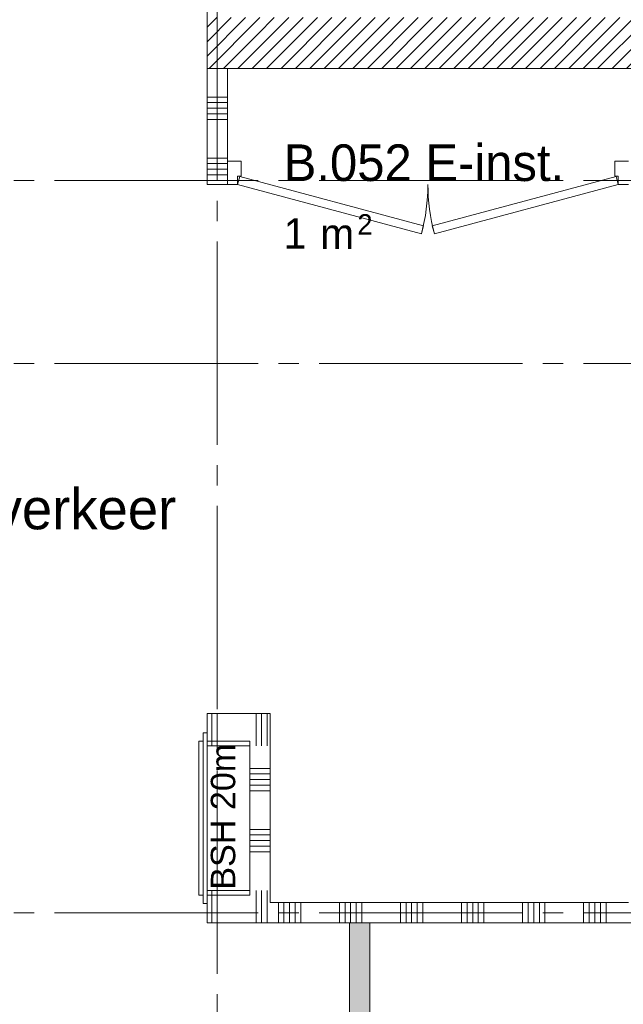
# Paper-space layout '19061B VOn 010b Plattegrond begane grond' of a CAD drawing. Header units: millimetres. Extents: x 10 to 1052, y 0 to 594.
# Tile 10 of 42: x 225 to 255, y 310 to 359. Entities that reach past the tile are written whole.
import ezdxf
from ezdxf.xclip import XClip

# ---------------------------------------------------------------- set-up
doc = ezdxf.new("R2010")
doc.units = ezdxf.units.MM
doc.header["$MEASUREMENT"] = 0
doc.header["$XCLIPFRAME"] = 0
doc.linetypes.add('B0204', pattern=[13, 10, -1, 1, -1])
for name, color, linetype in [('22 C Binnenwanden', 7, 'Continuous'), ('22 C Binnenwanden Doorsnede-arcering', 7, 'Continuous'), ('22 NC Binnenwanden', 7, 'Continuous'), ('22 NC Binnenwanden Deuren', 7, 'Continuous'), ('22 NC Binnenwanden Doorsnede-arcering', 7, 'Continuous'), ('65 Beveiliging', 7, 'Continuous'), ('A Stramien', 7, 'Continuous'), ('Z Ruimtebenaming', 7, 'Continuous')]:
    doc.layers.add(name, color=color, linetype=linetype)
doc.styles.add('GENERATED_STYLE_2', font='txt')
doc.styles.add('GENERATED_STYLE_4', font='txt')
doc.styles.add('GENERATED_STYLE_5', font='SkRg___.ttf')
pattern_1 = [(45, (162.76037, 134.7577), (-0.3535534, 0.3535534), [])]

# ---------------------------------------------------------------- blocks, each defined once
blk = doc.blocks.new('*X47')
at = {"layer": '22 NC Binnenwanden Doorsnede-arcering', "color": 7, "linetype": 'Continuous', "lineweight": 0}
for p, q in [((237.76, 315.258), (237.76, 314.258)), ((238.035, 315.258), (238.035, 314.258)), ((238.309, 315.258), (238.309, 314.258)), ((238.583, 315.258), (238.583, 314.258)), ((238.858, 315.258), (238.858, 314.258)), ((240.76, 315.258), (240.76, 314.258)), ((241.035, 315.258), (241.035, 314.258)), ((241.309, 315.258), (241.309, 314.258)), ((241.583, 315.258), (241.583, 314.258)), ((241.858, 315.258), (241.858, 314.258)), ((243.76, 315.258), (243.76, 314.258)), ((244.035, 315.258), (244.035, 314.258)), ((244.309, 315.258), (244.309, 314.258)), ((244.583, 315.258), (244.583, 314.258)), ((244.858, 315.258), (244.858, 314.258)), ((246.76, 315.258), (246.76, 314.258)), ((247.035, 315.258), (247.035, 314.258)), ((247.309, 315.258), (247.309, 314.258)), ((247.583, 315.258), (247.583, 314.258)), ((247.858, 315.258), (247.858, 314.258)), ((249.76, 315.258), (249.76, 314.258)), ((250.035, 315.258), (250.035, 314.258)), ((250.309, 315.258), (250.309, 314.258)), ((250.583, 315.258), (250.583, 314.258)), ((250.858, 315.258), (250.858, 314.258)), ((252.76, 315.258), (252.76, 314.258)), ((253.035, 315.258), (253.035, 314.258)), ((253.309, 315.258), (253.309, 314.258)), ((253.583, 315.258), (253.583, 314.258)), ((253.858, 315.258), (253.858, 314.258)), ((255.76, 315.258), (255.76, 314.258)), ((256.035, 315.258), (256.035, 314.258)), ((256.309, 315.258), (256.309, 314.258)), ((256.583, 315.258), (256.583, 314.258)), ((256.858, 315.258), (256.858, 314.258)), ((258.76, 315.258), (258.76, 314.258)), ((259.035, 315.258), (259.035, 314.258)), ((259.309, 315.258), (259.309, 314.258)), ((259.583, 315.258), (259.583, 314.258)), ((259.858, 315.258), (259.858, 314.258)), ((261.76, 315.258), (261.76, 314.258)), ((262.035, 315.258), (262.035, 314.258)), ((262.309, 315.258), (262.309, 314.258)), ((262.583, 315.258), (262.583, 314.258)), ((262.858, 315.258), (262.858, 314.258)), ((264.76, 315.258), (264.76, 314.258)), ((265.035, 315.258), (265.035, 314.258)), ((265.309, 315.258), (265.309, 314.258)), ((265.583, 315.258), (265.583, 314.258)), ((265.858, 315.258), (265.858, 314.258)), ((267.76, 315.258), (267.76, 314.258)), ((268.035, 315.258), (268.035, 314.258)), ((268.309, 315.258), (268.309, 314.258)), ((268.583, 315.258), (268.583, 314.258)), ((268.858, 315.258), (268.858, 314.258)), ((270.76, 315.258), (270.76, 314.258)), ((271.035, 315.258), (271.035, 314.258)), ((271.309, 315.258), (271.309, 314.258)), ((271.583, 315.258), (271.583, 314.258)), ((271.858, 315.258), (271.858, 314.258)), ((273.76, 315.258), (273.76, 314.258)), ((274.035, 315.258), (274.035, 314.258)), ((274.309, 315.258), (274.309, 314.258)), ((274.583, 315.258), (274.583, 314.258)), ((274.858, 315.258), (274.858, 314.258)), ((276.76, 315.258), (276.76, 314.258)), ((277.035, 315.258), (277.035, 314.258)), ((277.309, 315.258), (277.309, 314.258)), ((277.583, 315.258), (277.583, 314.258)), ((277.858, 315.258), (277.858, 314.258)), ((279.76, 315.258), (279.76, 314.258)), ((280.035, 315.258), (280.035, 314.258)), ((280.309, 315.258), (280.309, 314.258)), ((280.583, 315.258), (280.583, 314.258)), ((280.858, 315.258), (280.858, 314.258)), ((282.76, 315.258), (282.76, 314.258)), ((283.035, 315.258), (283.035, 314.258)), ((283.309, 315.258), (283.309, 314.258)), ((283.583, 315.258), (283.583, 314.258)), ((283.858, 315.258), (283.858, 314.258)), ((285.76, 315.258), (285.76, 314.258)), ((286.035, 315.258), (286.035, 314.258)), ((286.309, 315.258), (286.309, 314.258)), ((286.583, 315.258), (286.583, 314.258))]:
    blk.add_line(p, q, dxfattribs=at)
blk = doc.blocks.new('*X50')
at = {"layer": '22 NC Binnenwanden Doorsnede-arcering', "color": 7, "linetype": 'Continuous', "lineweight": 0}
for p, q in [((236.357, 321.855), (237.357, 321.855)), ((236.357, 321.581), (237.357, 321.581)), ((236.357, 321.306), (237.357, 321.306)), ((236.357, 321.032), (237.357, 321.032)), ((236.357, 320.758), (237.357, 320.758)), ((236.357, 318.855), (237.357, 318.855)), ((236.357, 318.581), (237.357, 318.581)), ((236.357, 318.306), (237.357, 318.306)), ((236.357, 318.032), (237.357, 318.032)), ((236.357, 317.758), (237.357, 317.758))]:
    blk.add_line(p, q, dxfattribs=at)
blk = doc.blocks.new('*X51')
at = {"layer": '22 NC Binnenwanden Doorsnede-arcering', "color": 7, "linetype": 'Continuous', "lineweight": 0}
for p, q in [((236.663, 315.369), (236.663, 315.858)), ((236.937, 314.93), (236.937, 315.858)), ((237.212, 314.491), (237.212, 315.858))]:
    blk.add_line(p, q, dxfattribs=at)
blk = doc.blocks.new('*X52')
at = {"layer": '22 NC Binnenwanden Doorsnede-arcering', "color": 7, "linetype": 'Continuous', "lineweight": 0}
for p, q in [((236.663, 314.258), (236.663, 315.369)), ((236.937, 314.258), (236.937, 314.93)), ((237.212, 314.258), (237.212, 314.491))]:
    blk.add_line(p, q, dxfattribs=at)
blk = doc.blocks.new('*X53')
at = {"layer": '22 NC Binnenwanden Doorsnede-arcering', "color": 7, "linetype": 'Continuous', "lineweight": 0}
for p, q in [((234.486, 314.258), (234.486, 315.858)), ((234.76, 314.258), (234.76, 315.858))]:
    blk.add_line(p, q, dxfattribs=at)
blk = doc.blocks.new('*X54')
at = {"layer": '22 NC Binnenwanden Doorsnede-arcering', "color": 7, "linetype": 'Continuous', "lineweight": 0}
for p, q in [((237.212, 323.776), (237.212, 324.324)), ((236.937, 323.776), (236.937, 323.886)), ((236.663, 322.958), (236.663, 323.447)), ((236.937, 322.958), (236.937, 323.776)), ((237.212, 322.958), (237.212, 323.776))]:
    blk.add_line(p, q, dxfattribs=at)
blk = doc.blocks.new('*X55')
at = {"layer": '22 NC Binnenwanden Doorsnede-arcering', "color": 7, "linetype": 'Continuous', "lineweight": 0}
for p, q in [((236.663, 323.776), (236.663, 324.558)), ((236.937, 323.886), (236.937, 324.558)), ((237.212, 324.324), (237.212, 324.558)), ((236.663, 323.447), (236.663, 323.776))]:
    blk.add_line(p, q, dxfattribs=at)
blk = doc.blocks.new('*X56')
at = {"layer": '22 NC Binnenwanden Doorsnede-arcering', "color": 7, "linetype": 'Continuous', "lineweight": 0}
for p, q in [((234.486, 323.776), (234.486, 324.558)), ((234.76, 323.776), (234.76, 324.558)), ((234.486, 322.958), (234.486, 323.776)), ((234.76, 322.958), (234.76, 323.776))]:
    blk.add_line(p, q, dxfattribs=at)
blk = doc.blocks.new('*X57')
at = {"layer": '22 NC Binnenwanden Doorsnede-arcering', "color": 7, "linetype": 'Continuous', "lineweight": 0}
for p, q in [((234.732, 351.032), (235.257, 351.032)), ((235.006, 351.306), (235.257, 351.306)), ((234.457, 350.758), (235.257, 350.758))]:
    blk.add_line(p, q, dxfattribs=at)
blk = doc.blocks.new('*X58')
at = {"layer": '22 NC Binnenwanden Doorsnede-arcering', "color": 7, "linetype": 'Continuous', "lineweight": 0}
for p, q in [((234.257, 351.306), (235.006, 351.306)), ((234.257, 351.032), (234.732, 351.032)), ((234.257, 350.758), (234.457, 350.758))]:
    blk.add_line(p, q, dxfattribs=at)
blk = doc.blocks.new('*X59')
at = {"layer": '22 NC Binnenwanden Doorsnede-arcering', "color": 7, "linetype": 'Continuous', "lineweight": 0}
for p, q in [((234.257, 354.855), (235.257, 354.855)), ((234.257, 354.581), (235.257, 354.581)), ((234.257, 354.306), (235.257, 354.306)), ((234.257, 354.032), (235.257, 354.032)), ((234.257, 353.758), (235.257, 353.758)), ((234.257, 351.855), (235.257, 351.855)), ((234.257, 351.581), (235.257, 351.581))]:
    blk.add_line(p, q, dxfattribs=at)
blk = doc.blocks.new('Drawing_2_1', base_point=(162.76, 134.758))
at = {"layer": '22 C Binnenwanden Doorsnede-arcering', "linetype": 'Continuous', "lineweight": 0, "true_color": 0x000000}
h = blk.add_hatch(dxfattribs=at)
h.set_pattern_fill('220_Gewapend_beton___pre_2B', color=18, style=0, pattern_type=2)
h.set_pattern_definition(pattern_1)
h.paths.add_polyline_path([(236.757, 358.758), (234.257, 356.258), (236.757, 356.258)])
h = blk.add_hatch(dxfattribs=at)
h.set_pattern_fill('220_Gewapend_beton___pre_2B', color=18, style=0, pattern_type=2)
h.set_pattern_definition(pattern_1)
h.paths.add_polyline_path([(234.257, 358.758), (234.257, 356.258), (236.757, 358.758)])
h = blk.add_hatch(dxfattribs=at)
h.set_pattern_fill('220_Gewapend_beton___pre_2B', color=18, style=0, pattern_type=2)
h.set_pattern_definition(pattern_1)
h.paths.add_polyline_path([(236.757, 356.258), (286.76, 356.258), (286.76, 358.758), (236.757, 358.758)])
at = {"layer": '22 NC Binnenwanden Doorsnede-arcering', "linetype": 'Continuous', "lineweight": 0, "true_color": 0x80e2d7}
blk.add_hatch(color=121, dxfattribs=at).paths.add_polyline_path([(242.26, 314.258), (241.26, 314.258), (241.26, 293.445), (242.26, 293.445)])
at = {"layer": '22 C Binnenwanden', "color": 1, "linetype": 'Continuous', "lineweight": 0, "flags": 128}
for points in [[(234.257, 389.258), (234.257, 356.258)], [(234.257, 356.258), (236.757, 356.258)], [(236.757, 356.258), (288.76, 356.258)]]:
    blk.add_lwpolyline(points, dxfattribs=at)
at = {"layer": '22 NC Binnenwanden', "color": 1, "linetype": 'Continuous', "lineweight": 0}
blk.add_line((235.257, 350.558), (235.257, 351.558), dxfattribs=at)
at = {"layer": '22 NC Binnenwanden', "color": 1, "linetype": 'Continuous', "lineweight": 0, "flags": 128}
for points in [[(235.257, 356.258), (234.257, 356.258)], [(234.257, 356.258), (234.257, 350.558)], [(235.257, 351.558), (235.257, 356.258)], [(234.257, 350.558), (235.257, 350.558)], [(237.357, 324.558), (234.257, 324.558)], [(234.257, 324.558), (234.257, 322.958)], [(237.357, 324.558), (237.357, 322.958)], [(234.257, 322.958), (236.357, 322.958)], [(236.357, 322.958), (236.357, 315.858)], [(237.357, 315.858), (237.357, 322.958)], [(236.357, 315.858), (234.257, 315.858)], [(234.257, 315.858), (234.257, 314.258)], [(237.357, 315.258), (237.357, 315.858)], [(254.957, 315.258), (237.357, 315.258)], [(234.257, 314.258), (237.357, 314.258)], [(237.357, 314.258), (286.76, 314.258)], [(242.26, 314.258), (241.26, 314.258)], [(241.26, 314.258), (241.26, 293.445)], [(242.26, 293.445), (242.26, 314.258)]]:
    blk.add_lwpolyline(points, dxfattribs=at)
at = {"layer": '22 NC Binnenwanden Deuren', "color": 1, "linetype": 'Continuous', "lineweight": 0}
for p, q in [((235.257, 350.558), (235.257, 351.698)), ((235.257, 351.698), (235.927, 351.698)), ((235.257, 350.558), (235.257, 351.558)), ((235.257, 350.558), (235.257, 351.558)), ((235.927, 351.698), (235.927, 350.958)), ((254.287, 350.958), (254.287, 351.698)), ((254.287, 351.698), (254.957, 351.698)), ((235.927, 350.958), (235.757, 350.958)), ((235.757, 350.958), (235.757, 350.558)), ((235.757, 350.558), (235.861, 350.944)), ((235.861, 350.944), (244.892, 348.524)), ((254.354, 350.944), (245.323, 348.524)), ((254.457, 350.958), (254.287, 350.958)), ((254.457, 350.558), (254.354, 350.944)), ((254.457, 350.558), (254.457, 350.958)), ((235.757, 350.558), (235.257, 350.558)), ((244.789, 348.138), (235.757, 350.558)), ((245.426, 348.138), (254.457, 350.558)), ((254.957, 350.558), (254.457, 350.558)), ((244.892, 348.524), (244.789, 348.138)), ((245.323, 348.524), (245.426, 348.138))]:
    blk.add_line(p, q, dxfattribs=at)
for centre, start, end in [((235.757, 350.558), 345, 0), ((254.457, 350.558), 180, 195)]:
    blk.add_arc(centre, 9.35, start, end, dxfattribs=at)
at = {"layer": '65 Beveiliging', "color": 1, "linetype": 'Continuous', "lineweight": 0}
for p, q in [((234.057, 323.596), (234.057, 315.22)), ((234.257, 323.596), (234.057, 323.596)), ((234.257, 315.22), (234.257, 323.596)), ((233.857, 323.196), (233.857, 315.62)), ((234.057, 323.196), (233.857, 323.196)), ((234.057, 315.62), (234.057, 323.196)), ((234.257, 323.196), (234.257, 315.62)), ((236.357, 323.196), (234.257, 323.196)), ((236.357, 315.62), (236.357, 323.196)), ((233.857, 315.62), (234.057, 315.62)), ((234.257, 315.62), (236.357, 315.62)), ((234.057, 315.22), (234.257, 315.22))]:
    blk.add_line(p, q, dxfattribs=at)
at = {"layer": 'A Stramien', "color": 9, "linetype": 'B0204', "lineweight": 0}
for p, q in [((234.76, 516.758), (234.76, 94.758)), ((122.76, 350.758), (850.76, 350.758)), ((122.76, 341.758), (850.76, 341.758)), ((122.76, 314.758), (850.76, 314.758))]:
    blk.add_line(p, q, dxfattribs=at)
at = {"layer": 'Z Ruimtebenaming', "color": 4, "linetype": 'Continuous', "lineweight": 0}
for name in ['*X59', '*X58', '*X57', '*X56', '*X55', '*X54', '*X50', '*X53', '*X51', '*X52', '*X47']:
    blk.add_blockref(name, (0, 0), dxfattribs=at)
at = {"layer": '65 Beveiliging', "color": 9, "linetype": 'Continuous', "lineweight": 0, "insert": (235.049, 315.891), "char_height": 1.2, "attachment_point": 4, "rotation": 90, "style": 'GENERATED_STYLE_4'}
blk.add_mtext('\\A1;{\\pql;\\fArial|b0|i0|c0|p38;BSH 20m}', dxfattribs=at)
at = {"layer": 'Z Ruimtebenaming', "color": 2, "linetype": 'Continuous', "lineweight": 0, "attachment_point": 1}
for s, insert, char_height, style in [('\\A1;{\\pql;\\pt0;\\fUbuntu|b0|i0|c0|p34;B.052 E-inst.}', (238.021, 352.528), 1.8, 'GENERATED_STYLE_2'), ('\\A1;{\\pql;\\fUbuntu|b0|i0|c0|p34;2}', (241.643, 349.098), 1, 'GENERATED_STYLE_2'), ('\\A1;{\\pql;\\fUbuntu|b0|i0|c0|p34;1}', (238.021, 348.897), 1.5, 'GENERATED_STYLE_2'), ('\\A1;{\\pql;\\fUbuntu|b0|i0|c0|p34; m}', (239.257, 348.885), 1.5, 'GENERATED_STYLE_2'), ('\\A1;{\\pql;\\pt0;\\fSanuk-Regular|b0|i0|c0|p2;B.001 verkeer}', (216.091, 335.608), 2, 'GENERATED_STYLE_5')]:
    blk.add_mtext(s, dxfattribs=dict(at, insert=insert, char_height=char_height, style=style))

psp = doc.layouts.new('19061B VOn 010b Plattegrond begane grond')

# ---------------------------------------------------------------- block references
at = {"color": 4, "linetype": 'Continuous', "lineweight": 0}
ref = psp.add_blockref('Drawing_2_1', (162.76, 134.758), dxfattribs=at)
XClip(ref).set_block_clipping_path([(63.602702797, 41.749456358), (869.5607390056, 554.9340651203)])

doc.saveas('drawing.dxf')
